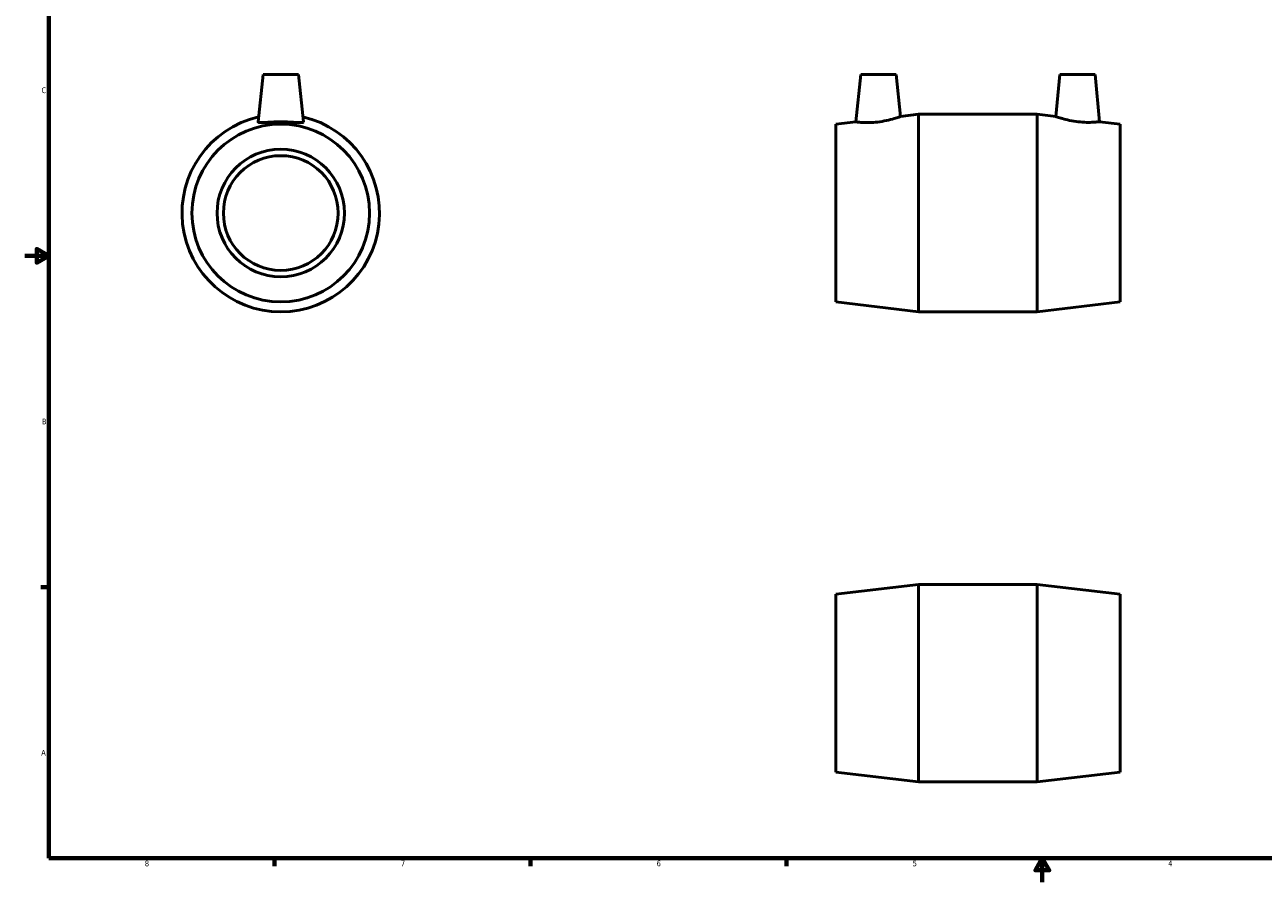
# Model space of a CAD drawing. Header units: inches. Extents: x 0.1 to 37.7, y 0.6 to 29.1.
# Tile 1 of 4: x 0.1 to 20.7, y 0.6 to 14.8. Entities that reach past the tile are written whole.
import ezdxf

# ---------------------------------------------------------------- set-up
doc = ezdxf.new("R2010")
doc.units = ezdxf.units.IN
doc.header["$MEASUREMENT"] = 0
doc.layers.add('Border (ANSI)', color=7, linetype='Continuous', lineweight=70)
doc.layers.add('Visible (ANSI)', color=7, linetype='Continuous', lineweight=50)
doc.styles.add('Note Text (ANSI)', font='tahoma.ttf')

# ---------------------------------------------------------------- blocks, each defined once
blk = doc.blocks.new('Borders Default Border')
at = {"layer": 'Border (ANSI)'}
for p, q in [((0.5, 5.5), (0.366, 5.5)), ((4.25, 1), (4.25, 0.866)), ((8.5, 1), (8.5, 0.866)), ((12.75, 1), (12.75, 0.866))]:
    blk.add_line(p, q, dxfattribs=at)
at = {"layer": 'Border (ANSI)', "flags": 128}
for points in [[(0.5, 1), (0.5, 21), (33.5, 21), (33.5, 1), (0.5, 1)], [(0.1, 11), (0.5, 11), (0.3, 11.115), (0.3, 10.885), (0.5, 11)], [(17, 0.6), (17, 1), (16.885, 0.8), (17.115, 0.8), (17, 1)]]:
    blk.add_lwpolyline(points, dxfattribs=at)
at = {"layer": 'Border (ANSI)', "color": 5, "true_color": 0x0000ff, "char_height": 0.0945, "attachment_point": 7, "style": 'Note Text (ANSI)'}
for s, insert in [('C', (0.378, 13.701)), ('B', (0.384, 8.203)), ('A', (0.373, 2.703)), ('8', (2.094, 0.863)), ('7', (6.346, 0.866)), ('6', (10.595, 0.864)), ('5', (14.847, 0.864)), ('4', (19.092, 0.866))]:
    blk.add_mtext(s, dxfattribs=dict(at, insert=insert))

msp = doc.modelspace()

# ---------------------------------------------------------------- linework, layer by layer
at = {"layer": 'Visible (ANSI)'}
for p, q in [((4.057, 14.011), (3.974, 13.225)), ((4.057, 14.011), (4.647, 14.011)), ((4.647, 14.011), (4.73, 13.225)), ((13.985, 14.011), (13.902, 13.226)), ((13.985, 14.011), (14.575, 14.011)), ((14.575, 14.011), (14.648, 13.315)), ((17.289, 14.011), (17.228, 13.314)), ((17.289, 14.011), (17.879, 14.011)), ((17.879, 14.011), (17.948, 13.228)), ((13.572, 13.187), (13.902, 13.226)), ((13.572, 10.235), (13.572, 13.187)), ((14.648, 13.315), (14.946, 13.351)), ((14.946, 10.071), (14.946, 13.351)), ((14.946, 13.351), (16.918, 13.351)), ((16.918, 10.071), (16.918, 13.351)), ((17.228, 13.314), (16.918, 13.351)), ((18.292, 13.187), (17.948, 13.228)), ((18.292, 10.235), (18.292, 13.187)), ((13.572, 10.235), (14.946, 10.071)), ((18.292, 10.235), (16.918, 10.071)), ((14.946, 10.071), (16.918, 10.071)), ((13.572, 5.381), (14.946, 5.545)), ((13.572, 2.429), (13.572, 5.381)), ((14.946, 2.265), (14.946, 5.545)), ((14.946, 5.545), (16.918, 5.545)), ((16.918, 2.265), (16.918, 5.545)), ((18.292, 5.381), (16.918, 5.545)), ((18.292, 2.429), (18.292, 5.381)), ((13.572, 2.429), (14.946, 2.265)), ((14.946, 2.265), (16.918, 2.265)), ((18.292, 2.429), (16.918, 2.265))]:
    msp.add_line(p, q, dxfattribs=at)
for radius in [1.476, 1.059, 0.953]:
    msp.add_circle((4.352, 11.711), radius, dxfattribs=at)
msp.add_arc((4.352, 11.711), 1.64, 103.0052, 76.9948, dxfattribs=at)
for points, knots in [([(4.73, 13.223), (4.728, 13.218), (4.718, 13.215), (4.678, 13.213), (4.649, 13.214), (4.582, 13.218), (4.54, 13.221), (4.448, 13.225), (4.398, 13.226), (4.305, 13.226), (4.256, 13.225), (4.164, 13.221), (4.122, 13.218), (4.055, 13.214), (4.026, 13.213), (3.986, 13.215), (3.975, 13.218), (3.974, 13.224), (3.974, 13.224), (3.974, 13.225)], [0, 0, 0, 0, 0.351743, 0.351743, 0.703485, 0.703485, 1.057634, 1.057634, 1.411783, 1.411783, 1.765933, 1.765933, 2.120082, 2.120082, 2.471824, 2.471824, 2.823567, 2.823567, 2.863063, 2.863063, 2.863063, 2.863063]), ([(14.264, 13.223), (14.218, 13.218), (14.17, 13.215), (14.08, 13.213), (14.04, 13.214), (13.975, 13.218), (13.948, 13.221), (13.911, 13.225), (13.902, 13.226), (13.902, 13.226)], [0, 0, 0, 0, 0.351743, 0.351743, 0.703485, 0.703485, 1.057634, 1.057634, 1.411783, 1.411783, 1.411783, 1.411783]), ([(14.648, 13.315), (14.648, 13.315), (14.639, 13.312), (14.6, 13.299), (14.571, 13.289), (14.503, 13.269), (14.46, 13.258), (14.365, 13.238), (14.313, 13.229), (14.264, 13.223)], [4.308621, 4.308621, 4.308621, 4.308621, 4.67542, 4.67542, 5.042219, 5.042219, 5.417947, 5.417947, 5.793675, 5.793675, 5.793675, 5.793675]), ([(17.948, 13.228), (17.948, 13.228), (17.939, 13.227), (17.903, 13.223), (17.877, 13.221), (17.815, 13.217), (17.775, 13.216), (17.689, 13.218), (17.642, 13.222), (17.551, 13.232), (17.501, 13.241), (17.409, 13.26), (17.368, 13.271), (17.302, 13.289), (17.274, 13.298), (17.237, 13.311), (17.228, 13.314), (17.228, 13.314)], [1.361488, 1.361488, 1.361488, 1.361488, 1.702849, 1.702849, 2.044209, 2.044209, 2.383593, 2.383593, 2.722976, 2.722976, 3.084034, 3.084034, 3.445092, 3.445092, 3.798774, 3.798774, 4.152456, 4.152456, 4.152456, 4.152456])]:
    msp.add_open_spline(points, degree=3, knots=knots, dxfattribs=at)
msp.add_open_spline([(4.73, 13.225), (4.73, 13.224), (4.73, 13.224), (4.73, 13.223)], degree=3, dxfattribs=at)

# ---------------------------------------------------------------- block references
msp.add_blockref('Borders Default Border', (0, 0))

doc.saveas('drawing.dxf')
